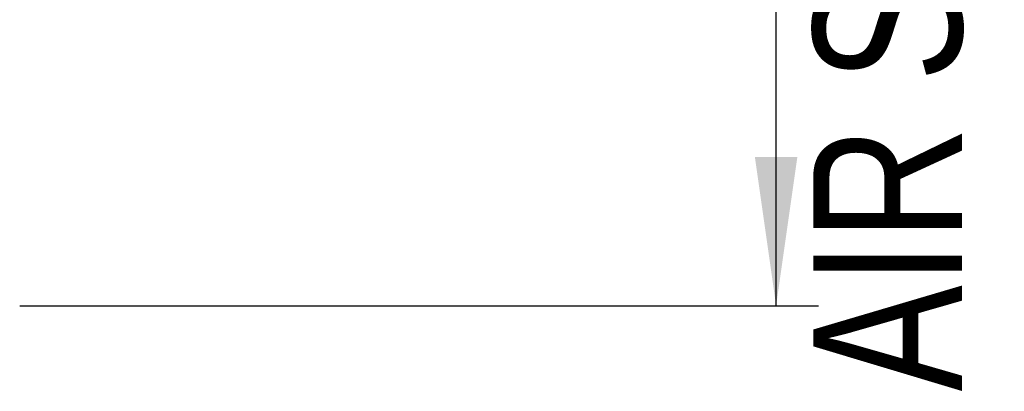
# Model space of a CAD drawing. Extents: x 0 to 420, y 0 to 297.
# Tile 10 of 37: x 94.26 to 117.45, y 208.49 to 217.24. Entities that reach past the tile are written whole.
import ezdxf

# ---------------------------------------------------------------- set-up
doc = ezdxf.new("R2010")
doc.units = 0
doc.header["$LTSCALE"] = 23.1
doc.layers.get('0').update_dxf_attribs({"linetype": 'CONTINUOUS'})
doc.styles.get("Standard").update_dxf_attribs({"font": 'txt', "width": 0.8})
doc.dimstyles.get("Standard").update_dxf_attribs({"dimtxt": 2.5, "dimasz": 2.5, "dimexe": 1.25, "dimexo": 0.625, "dimtad": 1, "dimcen": 2.5, "dimazin": 3, "dimtfac": 1, "dimtmove": 0, "dimatfit": 3})

# ---------------------------------------------------------------- blocks, each defined once
blk = doc.blocks.new('_FILLED')
at = {"color": 0, "linetype": 'BYBLOCK'}
blk.add_solid([(0, 0), (-1, 0.1429), (-1, -0.1429)], dxfattribs=at)
blk = doc.blocks.new('*D1')
at = {"color": 2, "linetype": 'CONTINUOUS'}
for p, q in [((105.728, 250.584), (113.077, 250.584)), ((112.077, 250.584), (112.077, 230.546)), ((112.077, 210.507), (112.077, 230.546)), ((94.264, 210.507), (113.077, 210.507))]:
    blk.add_line(p, q, dxfattribs=at)
at = {"color": 2, "linetype": 'CONTINUOUS', "xscale": 3.5, "yscale": 3.5, "zscale": 3.5}
for p, rotation in [((112.077, 250.584), 90), ((112.077, 210.507), 270)]:
    blk.add_blockref('_FILLED', p, dxfattribs=dict(at, rotation=rotation))
at = {"color": 5, "linetype": 'CONTINUOUS', "width": 0.8}
for s, p in [('AIR SPACE OUTLET', (116.452, 208.491)), ('200', (111.202, 233.691)), (' MIN ', (111.202, 219.691))]:
    blk.add_text(s, height=3.5, rotation=90, dxfattribs=at).set_placement(p)

msp = doc.modelspace()

# ---------------------------------------------------------------- dimensions: what is measured, and where the dimension line sits
at = {"color": 2, "linetype": 'CONTINUOUS'}
dim = msp.add_linear_dim(base=(112.077, 210.507), p1=(105.728, 250.584), p2=(94.264, 210.507), angle=270, dimstyle='Standard', dxfattribs=at)
dim.commit()
dim.dimension.update_dxf_attribs({"geometry": '*D1', "text_midpoint": (112.077, 230.891), "dimtype": 128})

doc.saveas('drawing.dxf')
